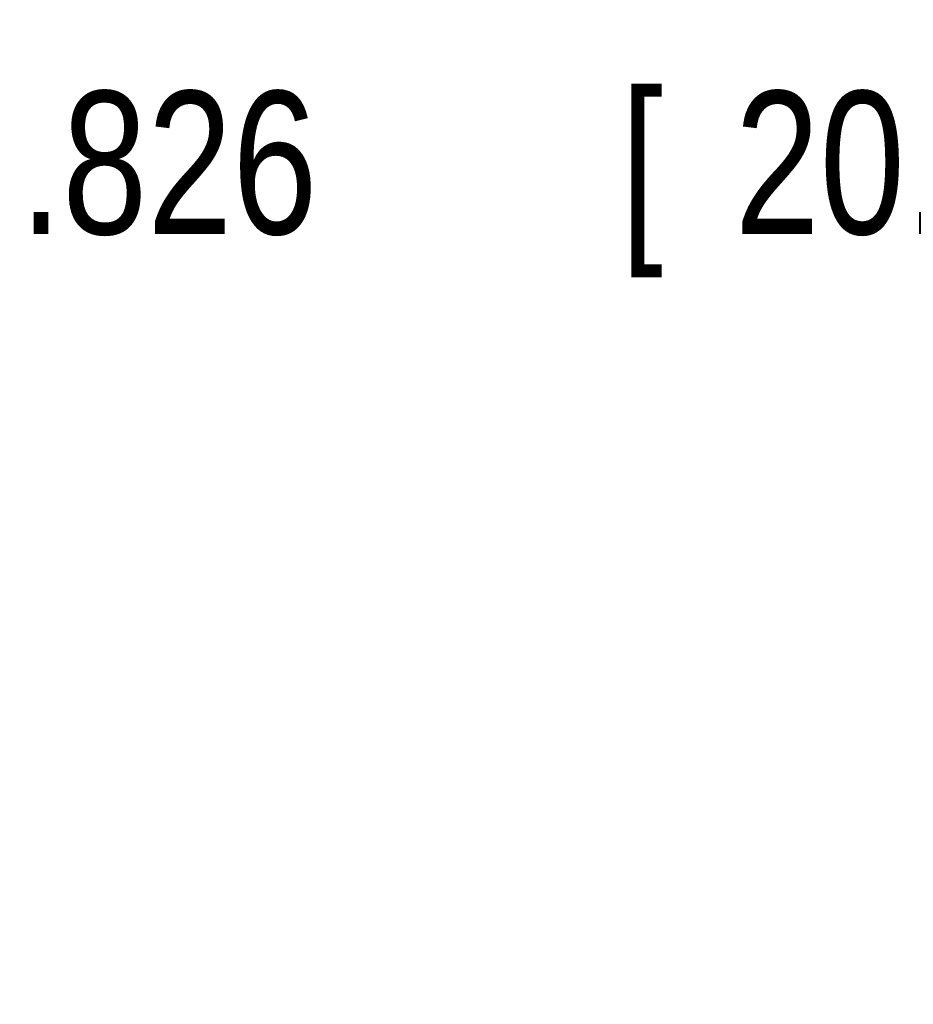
# Model space of a CAD drawing. Header units: inches. Extents: x 0 to 34, y 0 to 22.
# Tile 32 of 64: x 7.8 to 8.6, y 19.1 to 19.9. Entities that reach past the tile are written whole.
import ezdxf

# ---------------------------------------------------------------- set-up
doc = ezdxf.new("R2010")
doc.units = ezdxf.units.IN
doc.header["$LTSCALE"] = 1.87
doc.header["$MEASUREMENT"] = 0
doc.layers.get('0').update_dxf_attribs({"linetype": 'CONTINUOUS'})
doc.layers.add('DIMENSIONS', color=7, linetype='CONTINUOUS')
doc.styles.get("Standard").update_dxf_attribs({"font": 'txt', "width": 0.8})
doc.dimstyles.new('DIMSTYLE_1', dxfattribs={"dimtxt": 0.125, "dimasz": 0.18, "dimexe": 0.18, "dimexo": 0.0625, "dimgap": 0.09, "dimtad": 0, "dimtih": 1, "dimtoh": 1, "dimdec": 3, "dimzin": 4, "dimdsep": 46, "dimtxsty": 'STANDARD', "dimblk": '_FILLED', "dimblk1": '_FILLED', "dimblk2": '_FILLED', "dimcen": 0.09, "dimadec": 0, "dimazin": 0, "dimtp": 0.01, "dimtm": 0.01, "dimtfac": 1, "dimtdec": 3, "dimtofl": 0, "dimtmove": 0, "dimatfit": 3, "dimldrblk": '_FILLED', "dimfxl": 1, "dimtolj": 1, "dimtzin": 4, "dimarcsym": 0})

# ---------------------------------------------------------------- blocks, each defined once
blk = doc.blocks.new('_FILLED')
at = {"color": 0, "linetype": 'BYBLOCK'}
blk.add_solid([(0, 0), (-1, 0.1736), (-1, -0.1736)], dxfattribs=at)
blk = doc.blocks.new('*D6')
at = {"layer": 'DIMENSIONS', "color": 2, "linetype": 'CONTINUOUS'}
for p, q in [((9.50224, 18.80392), (9.50224, 19.93192)), ((10.32824, 19.11942), (10.32824, 19.93192)), ((9.50224, 19.80692), (9.12506, 19.80692)), ((10.32824, 19.80692), (10.68824, 19.80692))]:
    blk.add_line(p, q, dxfattribs=at)
at = {"layer": 'DIMENSIONS', "color": 2, "linetype": 'CONTINUOUS', "xscale": 0.18, "yscale": 0.18, "zscale": 0.18}
blk.add_blockref('_FILLED', (9.50224, 19.80692), dxfattribs=at)
at = {"layer": 'DIMENSIONS', "color": 2, "linetype": 'CONTINUOUS', "xscale": 0.18, "yscale": 0.18, "zscale": 0.18, "rotation": 180}
blk.add_blockref('_FILLED', (10.32824, 19.80692), dxfattribs=at)
at = {"layer": 'DIMENSIONS', "color": 2, "linetype": 'CONTINUOUS', "width": 0.8}
for s, p in [('[', (8.36256, 19.74442)), (']', (8.96256, 19.74442)), ('.826', (7.83756, 19.74442)), ('20.98', (8.46256, 19.74442))]:
    blk.add_text(s, height=0.125, dxfattribs=at).set_placement(p)

msp = doc.modelspace()

# ---------------------------------------------------------------- dimensions: what is measured, and where the dimension line sits
at = {"layer": 'DIMENSIONS', "color": 2, "linetype": 'CONTINUOUS'}
dim = msp.add_linear_dim(base=(9.50224, 19.80692), p1=(10.32824, 19.11942), p2=(9.50224, 18.80392), angle=180, dimstyle='DIMSTYLE_1', dxfattribs=at)
dim.commit()
dim.dimension.update_dxf_attribs({"geometry": '*D6', "text_midpoint": (8.45006, 19.80692), "dimtype": 160})

doc.saveas('drawing.dxf')
